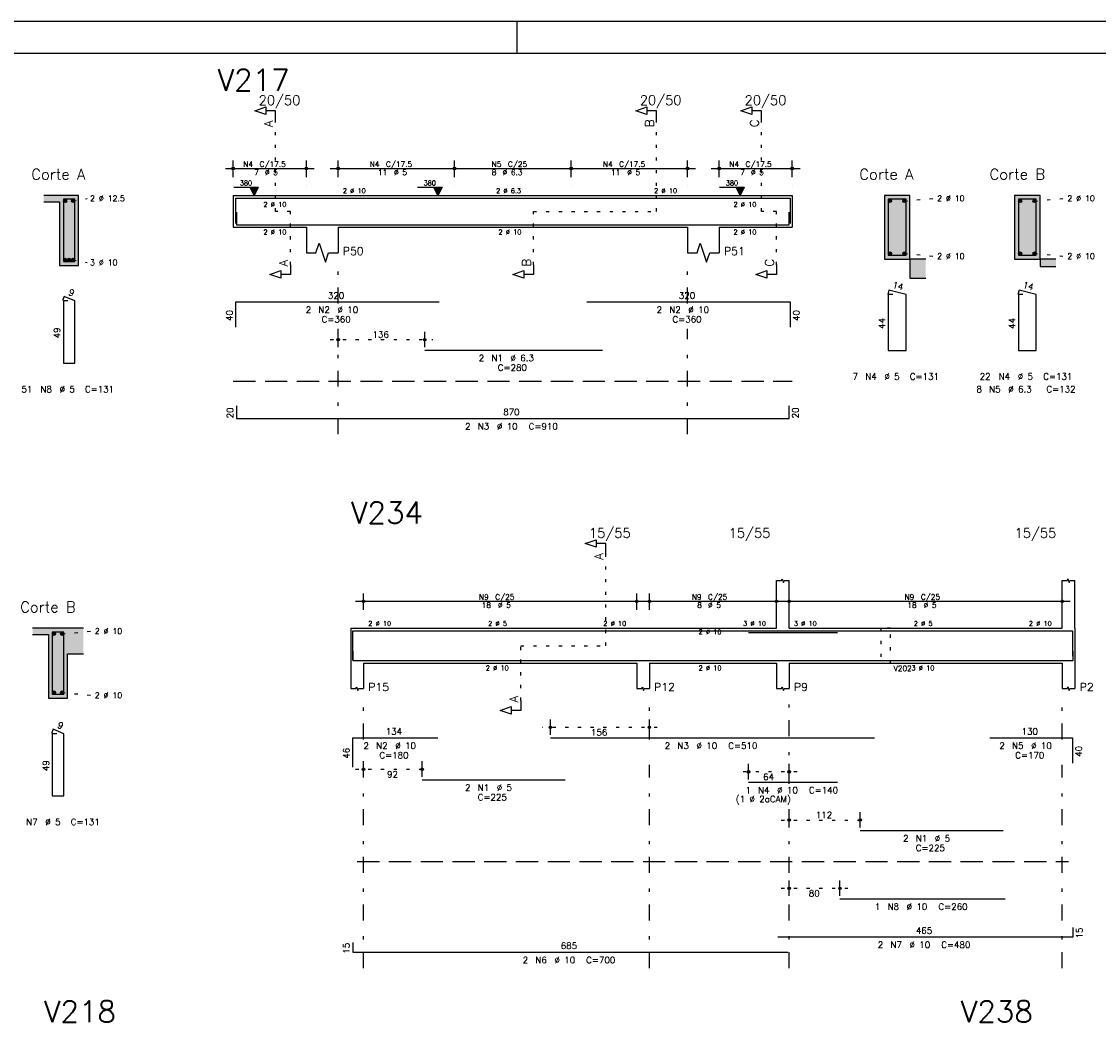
# Model space of a CAD drawing. Extents: x 0 to 84.1, y 0 to 59.4.
# Tile 5 of 7: x 31.5 to 65.4, y 27.8 to 59.4. Entities that reach past the tile are written whole.
import ezdxf

# ---------------------------------------------------------------- set-up
doc = ezdxf.new("R2010")
doc.units = 0
for name, pattern in [('ESTILO_TQS_0001', [1, 0.7, -0.3]), ('ESTILO_TQS_0002', [0.4, 0.1, -0.3]), ('ESTILO_TQS_0003', [1.5, 0.5, -0.4, 0.1, -0.5])]:
    doc.linetypes.add(name, pattern=pattern)
for name, color, linetype in [('1', 1, 'CONTINUOUS'), ('10', 10, 'CONTINUOUS'), ('2', 2, 'CONTINUOUS'), ('4', 4, 'CONTINUOUS'), ('6', 6, 'CONTINUOUS'), ('7', 7, 'CONTINUOUS')]:
    doc.layers.add(name, color=color, linetype=linetype)
doc.styles.get("Standard").update_dxf_attribs({"font": 'ROMANS.SHX'})

msp = doc.modelspace()

# ---------------------------------------------------------------- linework, layer by layer
at = {"layer": '1', "linetype": 'ESTILO_TQS_0002'}
for p, q in [((39.485, 53.42), (39.485, 56.29)), ((51.485, 53.42), (51.485, 56.29)), ((54.785, 53.42), (54.785, 56.29)), ((33.115, 53.745), (33.56, 53.83)), ((59.285, 53.745), (60.23, 53.83)), ((63.385, 53.745), (64.33, 53.83)), ((39.96, 53.42), (39.485, 53.42)), ((39.96, 51.735), (39.96, 53.42)), ((47.61, 51.735), (47.61, 53.42)), ((47.61, 53.42), (51.485, 53.42)), ((55.26, 53.42), (54.785, 53.42)), ((55.26, 51.735), (55.26, 53.42)), ((33.115, 51.895), (33.56, 51.81)), ((59.285, 52.095), (60.23, 52.01)), ((63.385, 52.095), (64.33, 52.01)), ((41.21, 49.38), (44.4376, 49.38)), ((49.885, 39.74), (49.885, 42.66)), ((32.765, 40.115), (33.71, 40.2)), ((47.21, 38.005), (47.21, 39.74)), ((47.21, 39.74), (49.885, 39.74)), ((32.765, 38.265), (33.71, 38.18)), ((51.51, 37.17), (47.893, 37.17)), ((42.01, 35.85), (44.355, 35.85)), ((55.91, 35.77), (54.13352, 35.77)), ((55.41, 34.25), (58.14758, 34.25)), ((55.41, 32.1), (57.51, 32.1))]:
    msp.add_line(p, q, dxfattribs=at)
at = {"layer": '1', "linetype": 'ESTILO_TQS_0001'}
for p, q in [((38.16, 48.075), (55.76, 48.075)), ((42.06, 32.945), (64.46, 32.945))]:
    msp.add_line(p, q, dxfattribs=at)
at = {"layer": '1', "linetype": 'ESTILO_TQS_0002'}
msp.add_lwpolyline([(58.55, 40.29), (58.55, 39.19), (58.85, 39.19), (58.85, 40.29), (58.55, 40.29)], dxfattribs=at)
at = {"layer": '1', "linetype": 'CONTINUOUS'}
for centre in [(32.865, 53.745), (33.115, 53.745), (58.835, 53.745), (59.285, 53.745), (62.935, 53.745), (63.385, 53.745), (32.865, 51.895), (32.99, 51.895), (33.115, 51.895), (58.835, 52.095), (59.285, 52.095), (62.935, 52.095), (63.385, 52.095), (32.515, 40.115), (32.765, 40.115), (32.515, 38.265), (32.765, 38.265)]:
    msp.add_circle(centre, 0.05, dxfattribs=at)
for points in [[(32.915, 53.745), (32.84, 53.788301), (32.818015, 53.762101)], [(32.915, 53.745), (32.818015, 53.762101), (32.818015, 53.727899)], [(32.915, 53.745), (32.818015, 53.727899), (32.84, 53.701699)], [(32.915, 53.745), (32.873682, 53.79424), (32.84, 53.788301)], [(32.915, 53.745), (32.84, 53.701699), (32.873682, 53.69576)], [(32.915, 53.745), (32.903302, 53.777139), (32.873682, 53.79424)], [(32.915, 53.745), (32.873682, 53.69576), (32.903302, 53.712861)], [(32.915, 53.745), (32.903302, 53.712861), (32.915, 53.745)], [(33.165, 53.745), (33.09, 53.788301), (33.068015, 53.762101)], [(33.165, 53.745), (33.068015, 53.762101), (33.068015, 53.727899)], [(33.165, 53.745), (33.068015, 53.727899), (33.09, 53.701699)], [(33.165, 53.745), (33.123682, 53.79424), (33.09, 53.788301)], [(33.165, 53.745), (33.09, 53.701699), (33.123682, 53.69576)], [(33.165, 53.745), (33.153302, 53.777139), (33.123682, 53.79424)], [(33.165, 53.745), (33.123682, 53.69576), (33.153302, 53.712861)], [(33.165, 53.745), (33.153302, 53.712861), (33.165, 53.745)], [(58.885, 53.745), (58.81, 53.788301), (58.788015, 53.762101)], [(58.885, 53.745), (58.788015, 53.762101), (58.788015, 53.727899)], [(58.885, 53.745), (58.788015, 53.727899), (58.81, 53.701699)], [(58.885, 53.745), (58.843682, 53.79424), (58.81, 53.788301)], [(58.885, 53.745), (58.81, 53.701699), (58.843682, 53.69576)], [(58.885, 53.745), (58.873302, 53.777139), (58.843682, 53.79424)], [(58.885, 53.745), (58.843682, 53.69576), (58.873302, 53.712861)], [(58.885, 53.745), (58.873302, 53.712861), (58.885, 53.745)], [(59.335, 53.745), (59.26, 53.788301), (59.238015, 53.762101)], [(59.335, 53.745), (59.238015, 53.762101), (59.238015, 53.727899)], [(59.335, 53.745), (59.238015, 53.727899), (59.26, 53.701699)], [(59.335, 53.745), (59.293682, 53.79424), (59.26, 53.788301)], [(59.335, 53.745), (59.26, 53.701699), (59.293682, 53.69576)], [(59.335, 53.745), (59.323302, 53.777139), (59.293682, 53.79424)], [(59.335, 53.745), (59.293682, 53.69576), (59.323302, 53.712861)], [(59.335, 53.745), (59.323302, 53.712861), (59.335, 53.745)], [(62.985, 53.745), (62.91, 53.788301), (62.888015, 53.762101)], [(62.985, 53.745), (62.888015, 53.762101), (62.888015, 53.727899)], [(62.985, 53.745), (62.888015, 53.727899), (62.91, 53.701699)], [(62.985, 53.745), (62.943682, 53.79424), (62.91, 53.788301)], [(62.985, 53.745), (62.91, 53.701699), (62.943682, 53.69576)], [(62.985, 53.745), (62.973302, 53.777139), (62.943682, 53.79424)], [(62.985, 53.745), (62.943682, 53.69576), (62.973302, 53.712861)], [(62.985, 53.745), (62.973302, 53.712861), (62.985, 53.745)], [(63.435, 53.745), (63.36, 53.788301), (63.338015, 53.762101)], [(63.435, 53.745), (63.338015, 53.762101), (63.338015, 53.727899)], [(63.435, 53.745), (63.338015, 53.727899), (63.36, 53.701699)], [(63.435, 53.745), (63.393682, 53.79424), (63.36, 53.788301)], [(63.435, 53.745), (63.36, 53.701699), (63.393682, 53.69576)], [(63.435, 53.745), (63.423302, 53.777139), (63.393682, 53.79424)], [(63.435, 53.745), (63.393682, 53.69576), (63.423302, 53.712861)], [(63.435, 53.745), (63.423302, 53.712861), (63.435, 53.745)], [(32.915, 51.895), (32.84, 51.938301), (32.818015, 51.912101)], [(32.915, 51.895), (32.818015, 51.912101), (32.818015, 51.877899)], [(32.915, 51.895), (32.818015, 51.877899), (32.84, 51.851699)], [(32.915, 51.895), (32.873682, 51.94424), (32.84, 51.938301)], [(32.915, 51.895), (32.84, 51.851699), (32.873682, 51.84576)], [(32.915, 51.895), (32.903302, 51.927139), (32.873682, 51.94424)], [(32.915, 51.895), (32.873682, 51.84576), (32.903302, 51.862861)], [(32.915, 51.895), (32.903302, 51.862861), (32.915, 51.895)], [(33.04, 51.895), (32.965, 51.938301), (32.943015, 51.912101)], [(33.04, 51.895), (32.943015, 51.912101), (32.943015, 51.877899)], [(33.04, 51.895), (32.943015, 51.877899), (32.965, 51.851699)], [(33.04, 51.895), (32.998682, 51.94424), (32.965, 51.938301)], [(33.04, 51.895), (32.965, 51.851699), (32.998682, 51.84576)], [(33.04, 51.895), (33.028302, 51.927139), (32.998682, 51.94424)], [(33.04, 51.895), (32.998682, 51.84576), (33.028302, 51.862861)], [(33.04, 51.895), (33.028302, 51.862861), (33.04, 51.895)], [(33.165, 51.895), (33.09, 51.938301), (33.068015, 51.912101)], [(33.165, 51.895), (33.068015, 51.912101), (33.068015, 51.877899)], [(33.165, 51.895), (33.068015, 51.877899), (33.09, 51.851699)], [(33.165, 51.895), (33.123682, 51.94424), (33.09, 51.938301)], [(33.165, 51.895), (33.09, 51.851699), (33.123682, 51.84576)], [(33.165, 51.895), (33.153302, 51.927139), (33.123682, 51.94424)], [(33.165, 51.895), (33.123682, 51.84576), (33.153302, 51.862861)], [(33.165, 51.895), (33.153302, 51.862861), (33.165, 51.895)], [(58.885, 52.095), (58.81, 52.138301), (58.788015, 52.112101)], [(58.885, 52.095), (58.788015, 52.112101), (58.788015, 52.077899)], [(58.885, 52.095), (58.788015, 52.077899), (58.81, 52.051699)], [(58.885, 52.095), (58.843682, 52.14424), (58.81, 52.138301)], [(58.885, 52.095), (58.81, 52.051699), (58.843682, 52.04576)], [(58.885, 52.095), (58.873302, 52.127139), (58.843682, 52.14424)], [(58.885, 52.095), (58.843682, 52.04576), (58.873302, 52.062861)], [(58.885, 52.095), (58.873302, 52.062861), (58.885, 52.095)], [(59.335, 52.095), (59.26, 52.138301), (59.238015, 52.112101)], [(59.335, 52.095), (59.238015, 52.112101), (59.238015, 52.077899)], [(59.335, 52.095), (59.238015, 52.077899), (59.26, 52.051699)], [(59.335, 52.095), (59.293682, 52.14424), (59.26, 52.138301)], [(59.335, 52.095), (59.26, 52.051699), (59.293682, 52.04576)], [(59.335, 52.095), (59.323302, 52.127139), (59.293682, 52.14424)], [(59.335, 52.095), (59.293682, 52.04576), (59.323302, 52.062861)], [(59.335, 52.095), (59.323302, 52.062861), (59.335, 52.095)], [(62.985, 52.095), (62.91, 52.138301), (62.888015, 52.112101)], [(62.985, 52.095), (62.888015, 52.112101), (62.888015, 52.077899)], [(62.985, 52.095), (62.888015, 52.077899), (62.91, 52.051699)], [(62.985, 52.095), (62.943682, 52.14424), (62.91, 52.138301)], [(62.985, 52.095), (62.91, 52.051699), (62.943682, 52.04576)], [(62.985, 52.095), (62.973302, 52.127139), (62.943682, 52.14424)], [(62.985, 52.095), (62.943682, 52.04576), (62.973302, 52.062861)], [(62.985, 52.095), (62.973302, 52.062861), (62.985, 52.095)], [(63.435, 52.095), (63.36, 52.138301), (63.338015, 52.112101)], [(63.435, 52.095), (63.338015, 52.112101), (63.338015, 52.077899)], [(63.435, 52.095), (63.338015, 52.077899), (63.36, 52.051699)], [(63.435, 52.095), (63.393682, 52.14424), (63.36, 52.138301)], [(63.435, 52.095), (63.36, 52.051699), (63.393682, 52.04576)], [(63.435, 52.095), (63.423302, 52.127139), (63.393682, 52.14424)], [(63.435, 52.095), (63.393682, 52.04576), (63.423302, 52.062861)], [(63.435, 52.095), (63.423302, 52.062861), (63.435, 52.095)], [(32.565, 40.115), (32.49, 40.158301), (32.468015, 40.132101)], [(32.565, 40.115), (32.468015, 40.132101), (32.468015, 40.097899)], [(32.565, 40.115), (32.468015, 40.097899), (32.49, 40.071699)], [(32.565, 40.115), (32.523682, 40.16424), (32.49, 40.158301)], [(32.565, 40.115), (32.49, 40.071699), (32.523682, 40.06576)], [(32.565, 40.115), (32.553302, 40.147139), (32.523682, 40.16424)], [(32.565, 40.115), (32.523682, 40.06576), (32.553302, 40.082861)], [(32.565, 40.115), (32.553302, 40.082861), (32.565, 40.115)], [(32.815, 40.115), (32.74, 40.158301), (32.718015, 40.132101)], [(32.815, 40.115), (32.718015, 40.132101), (32.718015, 40.097899)], [(32.815, 40.115), (32.718015, 40.097899), (32.74, 40.071699)], [(32.815, 40.115), (32.773682, 40.16424), (32.74, 40.158301)], [(32.815, 40.115), (32.74, 40.071699), (32.773682, 40.06576)], [(32.815, 40.115), (32.803302, 40.147139), (32.773682, 40.16424)], [(32.815, 40.115), (32.773682, 40.06576), (32.803302, 40.082861)], [(32.815, 40.115), (32.803302, 40.082861), (32.815, 40.115)], [(32.565, 38.265), (32.523682, 38.31424), (32.49, 38.308301)], [(32.565, 38.265), (32.553302, 38.297139), (32.523682, 38.31424)], [(32.815, 38.265), (32.773682, 38.31424), (32.74, 38.308301)], [(32.815, 38.265), (32.803302, 38.297139), (32.773682, 38.31424)], [(32.565, 38.265), (32.49, 38.308301), (32.468015, 38.282101)], [(32.565, 38.265), (32.468015, 38.282101), (32.468015, 38.247899)], [(32.565, 38.265), (32.468015, 38.247899), (32.49, 38.221699)], [(32.565, 38.265), (32.49, 38.221699), (32.523682, 38.21576)], [(32.565, 38.265), (32.523682, 38.21576), (32.553302, 38.232861)], [(32.565, 38.265), (32.553302, 38.232861), (32.565, 38.265)], [(32.815, 38.265), (32.74, 38.308301), (32.718015, 38.282101)], [(32.815, 38.265), (32.718015, 38.282101), (32.718015, 38.247899)], [(32.815, 38.265), (32.718015, 38.247899), (32.74, 38.221699)], [(32.815, 38.265), (32.74, 38.221699), (32.773682, 38.21576)], [(32.815, 38.265), (32.773682, 38.21576), (32.803302, 38.232861)], [(32.815, 38.265), (32.803302, 38.232861), (32.815, 38.265)]]:
    msp.add_solid(points, dxfattribs=at)
at = {"layer": '10', "linetype": 'CONTINUOUS'}
for points in [[(32.69, 53.72), (33.29, 53.92), (32.19, 53.92)], [(32.69, 53.72), (32.19, 53.92), (32.19, 53.72)], [(32.69, 53.72), (33.29, 51.72), (33.29, 53.92)], [(59.46, 51.92), (59.46, 53.92), (58.66, 53.92)], [(59.46, 51.92), (58.66, 53.92), (58.66, 51.92)], [(59.46, 51.92), (59.46, 51.92), (59.46, 53.92)], [(63.56, 51.92), (63.56, 53.92), (62.76, 53.92)], [(63.56, 51.92), (62.76, 53.92), (62.76, 51.92)], [(63.56, 51.92), (63.56, 51.92), (63.56, 53.92)], [(32.69, 53.72), (32.69, 51.72), (33.29, 51.72)], [(59.46, 51.92), (58.66, 51.92), (59.46, 51.92)], [(59.46, 51.92), (59.46, 51.32), (59.96, 51.32)], [(59.46, 51.92), (59.96, 51.32), (59.96, 51.92)], [(59.46, 51.92), (59.96, 51.92), (59.46, 51.92)], [(63.56, 51.92), (62.76, 51.92), (63.56, 51.92)], [(63.56, 51.92), (63.56, 51.68), (64.06, 51.68)], [(63.56, 51.92), (64.06, 51.68), (64.06, 51.92)], [(63.56, 51.92), (64.06, 51.92), (63.56, 51.92)], [(31.84, 40.29), (31.84, 40.09), (32.34, 40.09)], [(31.84, 40.29), (32.34, 40.09), (33.44, 40.29)], [(32.34, 40.09), (32.94, 39.49), (33.44, 40.29)], [(32.34, 38.09), (32.94, 38.09), (32.34, 40.09)], [(32.94, 38.09), (32.94, 39.49), (32.34, 40.09)], [(32.94, 39.49), (33.44, 39.49), (33.44, 40.29)]]:
    msp.add_solid(points, dxfattribs=at)
at = {"layer": '2', "linetype": 'CONTINUOUS'}
for p, q in [((84.100006, 59.400002), (0, 59.400002)), ((47.100006, 58.400002), (47.100006, 59.400002)), ((38.16, 54.5), (38.16, 55.02)), ((40.46, 54.5), (40.46, 55.02)), ((41.46, 54.5), (41.46, 55.02)), ((45.12, 54.5), (45.12, 55.02)), ((45.12, 54.5), (45.12, 55.02)), ((48.8, 54.5), (48.8, 55.02)), ((48.8, 54.5), (48.8, 55.02)), ((52.46, 54.5), (52.46, 55.02)), ((53.46, 54.5), (53.46, 55.02)), ((55.76, 54.5), (55.76, 55.02)), ((37.91, 54.77), (40.71, 54.77)), ((41.21, 54.77), (45.37, 54.77)), ((44.87, 54.77), (49.05, 54.77)), ((48.55, 54.77), (52.71, 54.77)), ((53.21, 54.77), (56.01, 54.77)), ((38.16, 54.25), (38.16, 54.25)), ((40.46, 54.25), (40.46, 54.25)), ((41.46, 54.25), (41.46, 54.25)), ((45.12, 54.25), (45.12, 54.25)), ((45.12, 54.25), (45.12, 54.25)), ((48.8, 54.25), (48.8, 54.25)), ((48.8, 54.25), (48.8, 54.25)), ((52.46, 54.25), (52.46, 54.25)), ((53.46, 54.25), (53.46, 54.25)), ((55.76, 54.25), (55.76, 54.25)), ((33.29, 53.92), (32.19, 53.92)), ((33.29, 51.72), (33.29, 53.92)), ((38.16, 53.92), (38.16, 52.92)), ((38.16, 53.92), (40.46, 53.92)), ((38.172143, 54.178), (38.946143, 54.178)), ((40.46, 53.92), (41.46, 53.92)), ((41.46, 53.92), (52.46, 53.92)), ((43.957857, 54.178), (44.731857, 54.178)), ((52.46, 53.92), (53.46, 53.92)), ((53.46, 53.92), (55.76, 53.92)), ((53.472143, 54.178), (54.246143, 54.178)), ((55.76, 53.92), (55.76, 52.92)), ((59.46, 53.92), (58.66, 53.92)), ((58.66, 53.92), (58.66, 51.92)), ((59.46, 51.92), (59.46, 53.92)), ((63.56, 53.92), (62.76, 53.92)), ((62.76, 53.92), (62.76, 51.92)), ((63.56, 51.92), (63.56, 53.92)), ((32.19, 53.72), (32.69, 53.72)), ((32.69, 53.72), (32.69, 51.72)), ((38.16, 52.92), (40.46, 52.92)), ((40.46, 52.92), (40.46, 52.12)), ((41.46, 52.92), (52.46, 52.92)), ((41.46, 52.92), (41.46, 52.12)), ((52.46, 52.92), (52.46, 52.12)), ((53.46, 52.92), (55.76, 52.92)), ((53.46, 52.92), (53.46, 52.12)), ((58.66, 51.92), (59.46, 51.92)), ((59.46, 51.92), (59.46, 51.32)), ((59.96, 51.92), (59.46, 51.92)), ((62.76, 51.92), (63.56, 51.92)), ((63.56, 51.92), (63.56, 51.68)), ((64.06, 51.92), (63.56, 51.92)), ((32.69, 51.72), (33.29, 51.72)), ((63.56, 51.68), (64.06, 51.68)), ((59.46, 51.32), (59.96, 51.32)), ((41.46, 49.14), (41.46, 49.63)), ((44.1876, 49.14), (44.1876, 49.63)), ((41.46, 49.04), (41.46, 49.04)), ((44.1876, 49.04), (44.1876, 49.04)), ((55.26, 40.29), (55.26, 41.79)), ((55.66, 40.29), (55.66, 41.79)), ((64.26, 40.29), (64.26, 41.79)), ((64.66, 40.29), (64.66, 41.79)), ((42.26, 40.87), (42.26, 41.39)), ((50.86, 40.87), (50.86, 41.39)), ((51.26, 40.87), (51.26, 41.39)), ((55.26, 40.87), (55.26, 41.39)), ((55.66, 40.87), (55.66, 41.39)), ((64.26, 40.87), (64.26, 41.39)), ((42.01, 41.14), (51.11, 41.14)), ((51.01, 41.14), (55.51, 41.14)), ((55.41, 41.14), (64.51, 41.14)), ((42.26, 40.62), (42.26, 40.62)), ((50.86, 40.62), (50.86, 40.62)), ((51.26, 40.62), (51.26, 40.62)), ((55.26, 40.62), (55.26, 40.62)), ((55.66, 40.62), (55.66, 40.62)), ((64.26, 40.62), (64.26, 40.62)), ((33.44, 40.29), (31.84, 40.29)), ((31.84, 40.09), (32.34, 40.09)), ((32.34, 40.09), (32.34, 38.09)), ((41.86, 40.29), (41.86, 39.19)), ((41.86, 40.29), (42.26, 40.29)), ((42.26, 40.29), (50.86, 40.29)), ((50.86, 40.29), (51.26, 40.29)), ((51.26, 40.29), (55.26, 40.29)), ((55.66, 40.29), (64.26, 40.29)), ((64.66, 40.29), (64.66, 39.19)), ((32.94, 38.09), (32.94, 39.49)), ((32.94, 39.49), (33.44, 39.49)), ((41.86, 39.19), (41.86, 38.39)), ((42.26, 39.19), (50.86, 39.19)), ((42.26, 39.19), (42.26, 38.39)), ((50.86, 39.19), (50.86, 38.39)), ((51.26, 39.19), (55.26, 39.19)), ((51.26, 39.19), (51.26, 38.39)), ((55.26, 39.19), (55.26, 38.39)), ((55.66, 39.19), (64.26, 39.19)), ((55.66, 39.19), (55.66, 38.39)), ((64.26, 39.19), (64.26, 38.39)), ((64.66, 39.19), (64.66, 38.39)), ((32.34, 38.09), (32.94, 38.09)), ((48.143, 36.93), (48.143, 37.42)), ((51.26, 36.93), (51.26, 37.42)), ((48.143, 36.83), (48.143, 36.83)), ((51.26, 36.83), (51.26, 36.83)), ((42.26, 35.61), (42.26, 36.1)), ((44.105, 35.61), (44.105, 36.1)), ((54.38352, 35.53), (54.38352, 36.02)), ((55.66, 35.53), (55.66, 36.02)), ((42.26, 35.51), (42.26, 35.51)), ((44.105, 35.51), (44.105, 35.51)), ((54.38352, 35.43), (54.38352, 35.43)), ((55.66, 35.43), (55.66, 35.43)), ((55.66, 34.01), (55.66, 34.5)), ((57.89758, 34.01), (57.89758, 34.5)), ((55.66, 33.91), (55.66, 33.91)), ((57.89758, 33.91), (57.89758, 33.91)), ((55.66, 31.86), (55.66, 32.35)), ((57.26, 31.86), (57.26, 32.35)), ((55.66, 31.76), (55.66, 31.76)), ((57.26, 31.76), (57.26, 31.76))]:
    msp.add_line(p, q, dxfattribs=at)
at = {"layer": '2', "linetype": 'ESTILO_TQS_0003'}
for p, q in [((41.46, 50.522), (41.46, 51.72)), ((52.46, 50.522), (52.46, 51.72)), ((41.46, 46.4), (41.46, 49.718)), ((52.46, 46.4), (52.46, 49.718)), ((42.26, 36.792), (42.26, 38.04)), ((51.26, 36.792), (51.26, 38.04)), ((55.66, 35.392), (55.66, 38.04)), ((64.26, 36.792), (64.26, 38.04)), ((42.26, 29.59), (42.26, 35.988)), ((51.26, 29.59), (51.26, 35.988)), ((64.26, 29.59), (64.26, 35.988)), ((55.66, 29.59), (55.66, 34.588))]:
    msp.add_line(p, q, dxfattribs=at)
at = {"layer": '2', "linetype": 'CONTINUOUS'}
for points in [[(83.100006, 1), (2.5, 1), (2.5, 58.400002), (83.100006, 58.400002), (83.100006, 1)], [(39.485, 56.29), (39.485, 56.59), (39.185, 56.59), (39.185, 56.47), (38.835, 56.59), (39.185, 56.71), (39.185, 56.59)], [(51.485, 56.29), (51.485, 56.59), (51.185, 56.59), (51.185, 56.47), (50.835, 56.59), (51.185, 56.71), (51.185, 56.59)], [(54.785, 56.29), (54.785, 56.59), (54.485, 56.59), (54.485, 56.47), (54.135, 56.59), (54.485, 56.71), (54.485, 56.59)], [(38.817143, 53.92), (38.688143, 54.178), (38.946143, 54.178), (38.817143, 53.92)], [(44.602857, 53.92), (44.473857, 54.178), (44.731857, 54.178), (44.602857, 53.92)], [(54.117143, 53.92), (53.988143, 54.178), (54.246143, 54.178), (54.117143, 53.92)], [(40.46, 52.12), (40.76, 52.12), (40.86, 52.42), (41.06, 51.82), (41.16, 52.12), (41.46, 52.12)], [(52.46, 52.12), (52.76, 52.12), (52.86, 52.42), (53.06, 51.82), (53.16, 52.12), (53.46, 52.12)], [(39.96, 51.735), (39.96, 51.435), (39.66, 51.435), (39.66, 51.315), (39.31, 51.435), (39.66, 51.555), (39.66, 51.435)], [(47.61, 51.735), (47.61, 51.435), (47.31, 51.435), (47.31, 51.315), (46.96, 51.435), (47.31, 51.555), (47.31, 51.435)], [(55.26, 51.735), (55.26, 51.435), (54.96, 51.435), (54.96, 51.315), (54.61, 51.435), (54.96, 51.555), (54.96, 51.435)], [(49.885, 42.66), (49.885, 42.96), (49.585, 42.96), (49.585, 42.84), (49.235, 42.96), (49.585, 43.08), (49.585, 42.96)], [(55.26, 41.79), (55.42, 41.79), (55.44, 41.85), (55.48, 41.73), (55.5, 41.79), (55.66, 41.79)], [(64.26, 41.79), (64.42, 41.79), (64.44, 41.85), (64.48, 41.73), (64.5, 41.79), (64.66, 41.79)], [(41.86, 38.39), (42.02, 38.39), (42.04, 38.45), (42.08, 38.33), (42.1, 38.39), (42.26, 38.39)], [(50.86, 38.39), (51.02, 38.39), (51.04, 38.45), (51.08, 38.33), (51.1, 38.39), (51.26, 38.39)], [(55.26, 38.39), (55.42, 38.39), (55.44, 38.45), (55.48, 38.33), (55.5, 38.39), (55.66, 38.39)], [(64.26, 38.39), (64.42, 38.39), (64.44, 38.45), (64.48, 38.33), (64.5, 38.39), (64.66, 38.39)], [(47.21, 38.005), (47.21, 37.705), (46.91, 37.705), (46.91, 37.585), (46.56, 37.705), (46.91, 37.825), (46.91, 37.705)]]:
    msp.add_lwpolyline(points, dxfattribs=at)
for centre, radius in [((38.16, 54.77), 0.041625), ((38.16, 54.77), 0.02075), ((40.46, 54.77), 0.041625), ((40.46, 54.77), 0.02075), ((41.46, 54.77), 0.041625), ((41.46, 54.77), 0.02075), ((45.12, 54.77), 0.041625), ((45.12, 54.77), 0.041625), ((45.12, 54.77), 0.02075), ((45.12, 54.77), 0.02075), ((48.8, 54.77), 0.041625), ((48.8, 54.77), 0.041625), ((48.8, 54.77), 0.02075), ((48.8, 54.77), 0.02075), ((52.46, 54.77), 0.041625), ((52.46, 54.77), 0.02075), ((53.46, 54.77), 0.041625), ((53.46, 54.77), 0.02075), ((55.76, 54.77), 0.041625), ((55.76, 54.77), 0.02075), ((41.46, 49.38), 0.04), ((41.46, 49.38), 0.02), ((44.1876, 49.38), 0.04), ((44.1876, 49.38), 0.02), ((42.26, 41.14), 0.041625), ((42.26, 41.14), 0.02075), ((50.86, 41.14), 0.041625), ((50.86, 41.14), 0.02075), ((51.26, 41.14), 0.041625), ((51.26, 41.14), 0.02075), ((55.26, 41.14), 0.041625), ((55.26, 41.14), 0.02075), ((55.66, 41.14), 0.041625), ((55.66, 41.14), 0.02075), ((64.26, 41.14), 0.041625), ((64.26, 41.14), 0.02075), ((48.143, 37.17), 0.04), ((48.143, 37.17), 0.02), ((51.26, 37.17), 0.04), ((51.26, 37.17), 0.02), ((42.26, 35.85), 0.04), ((42.26, 35.85), 0.02), ((44.105, 35.85), 0.04), ((44.105, 35.85), 0.02), ((54.38352, 35.77), 0.04), ((54.38352, 35.77), 0.02), ((55.66, 35.77), 0.04), ((55.66, 35.77), 0.02), ((55.66, 34.25), 0.04), ((55.66, 34.25), 0.02), ((57.89758, 34.25), 0.04), ((57.89758, 34.25), 0.02), ((55.66, 32.1), 0.04), ((55.66, 32.1), 0.02), ((57.26, 32.1), 0.04), ((57.26, 32.1), 0.02)]:
    msp.add_circle(centre, radius, dxfattribs=at)
for points in [[(38.817143, 53.92), (38.688143, 54.178), (38.946143, 54.178)], [(38.817143, 53.92), (38.946143, 54.178), (38.817143, 53.92)], [(44.602857, 53.92), (44.473857, 54.178), (44.731857, 54.178)], [(44.602857, 53.92), (44.731857, 54.178), (44.602857, 53.92)], [(54.117143, 53.92), (53.988143, 54.178), (54.246143, 54.178)], [(54.117143, 53.92), (54.246143, 54.178), (54.117143, 53.92)]]:
    msp.add_solid(points, dxfattribs=at)
at = {"layer": '4', "linetype": 'CONTINUOUS'}
for p, q in [((38.24, 53.04), (38.24, 53.84)), ((38.24, 53.84), (44.64, 53.84)), ((44.1876, 53.84), (49.7876, 53.84)), ((49.28756, 53.84), (55.68756, 53.84)), ((55.68756, 53.84), (55.68756, 53.04)), ((38.26, 53.4), (38.26, 53)), ((55.66, 53), (55.66, 53.4)), ((38.26, 53), (55.66, 53)), ((41.92, 39.29), (41.92, 40.21)), ((41.92, 40.21), (44.6, 40.21)), ((44.105, 40.21), (48.605, 40.21)), ((48.143, 40.21), (58.343, 40.21)), ((54.38352, 40.16), (57.18352, 40.16)), ((57.89758, 40.21), (62.39758, 40.21)), ((61.978, 40.21), (64.578, 40.21)), ((64.578, 40.21), (64.578, 39.41)), ((41.92, 39.57), (41.92, 39.27)), ((64.6, 39.27), (64.6, 39.57)), ((41.92, 39.27), (55.62, 39.27)), ((55.3, 39.27), (64.6, 39.27)), ((57.26, 39.27), (62.46, 39.27))]:
    msp.add_line(p, q, dxfattribs=at)
for points in [[(32.81, 53.8), (32.81, 51.84), (33.17, 51.84), (33.17, 53.8), (32.81, 53.8)], [(58.78, 53.8), (58.78, 52.04), (59.34, 52.04), (59.34, 53.8), (58.78, 53.8)], [(62.88, 53.8), (62.88, 52.04), (63.44, 52.04), (63.44, 53.8), (62.88, 53.8)], [(32.46, 40.17), (32.46, 38.21), (32.82, 38.21), (32.82, 40.17), (32.46, 40.17)]]:
    msp.add_lwpolyline(points, dxfattribs=at)
at = {"layer": '6', "linetype": 'CONTINUOUS'}
for p, q in [((58.797782, 50.94), (58.762782, 50.804446)), ((59.34, 50.8), (58.797782, 50.94)), ((62.897782, 50.94), (62.862782, 50.804446)), ((63.44, 50.8), (62.897782, 50.94)), ((32.838338, 50.74), (32.783893, 50.61102)), ((32.95, 50.6), (32.81, 50.6)), ((32.81, 50.6), (32.81, 48.64)), ((33.17, 50.6), (32.838338, 50.74)), ((33.17, 48.64), (33.17, 50.6)), ((38.24, 49.77), (38.24, 50.57)), ((38.24, 50.57), (44.64, 50.57)), ((49.28756, 50.57), (55.68756, 50.57)), ((55.68756, 50.57), (55.68756, 49.77)), ((58.92, 50.8), (58.78, 50.8)), ((58.78, 50.8), (58.78, 49.04)), ((59.34, 49.04), (59.34, 50.8)), ((63.02, 50.8), (62.88, 50.8)), ((62.88, 50.8), (62.88, 49.04)), ((63.44, 49.04), (63.44, 50.8)), ((44.1876, 49.05), (49.7876, 49.05)), ((58.78, 49.04), (59.34, 49.04)), ((62.88, 49.04), (63.44, 49.04)), ((32.81, 48.64), (33.17, 48.64)), ((38.26, 47.3), (38.26, 46.9)), ((55.66, 46.9), (55.66, 47.3)), ((38.26, 46.9), (55.66, 46.9)), ((32.488338, 37.11), (32.433893, 36.98102)), ((32.6, 36.97), (32.46, 36.97)), ((32.46, 36.97), (32.46, 35.01)), ((32.82, 36.97), (32.488338, 37.11)), ((32.82, 35.01), (32.82, 36.97)), ((41.92, 35.92), (41.92, 36.84)), ((41.92, 36.84), (44.6, 36.84)), ((48.143, 36.84), (58.343, 36.84)), ((61.978, 36.84), (64.578, 36.84)), ((64.578, 36.84), (64.578, 36.04)), ((44.105, 35.52), (48.605, 35.52)), ((54.38352, 35.44), (57.18352, 35.44)), ((32.46, 35.01), (32.82, 35.01)), ((57.89758, 33.92), (62.39758, 33.92)), ((57.26, 31.77), (62.46, 31.77)), ((64.6, 30.57), (64.6, 30.87)), ((55.3, 30.57), (64.6, 30.57)), ((41.92, 30.39), (41.92, 30.09)), ((41.92, 30.09), (55.62, 30.09))]:
    msp.add_line(p, q, dxfattribs=at)

# ---------------------------------------------------------------- texts
at = {"layer": '2', "linetype": 'CONTINUOUS'}
for s, height, p in [('20/50', 0.3, (38.96, 56.77)), ('20/50', 0.3, (50.96, 56.77)), ('20/50', 0.3, (54.26, 56.77)), ('N4', 0.17, (38.477, 54.821)), ('C/17.5', 0.17, (38.987, 54.821)), ('N4', 0.17, (42.457, 54.821)), ('C/17.5', 0.17, (42.967, 54.821)), ('N5', 0.17, (46.297, 54.821)), ('C/25', 0.17, (46.807, 54.821)), ('N4', 0.17, (49.797, 54.821)), ('C/17.5', 0.17, (50.307, 54.821)), ('N4', 0.17, (53.777, 54.821)), ('C/17.5', 0.17, (54.287, 54.821)), ('Corte A', 0.34, (31.8, 54.42)), ('7', 0.17, (38.817, 54.566)), ('%%c 5', 0.17, (39.157, 54.566)), ('11', 0.17, (42.712, 54.566)), ('%%c 5', 0.17, (43.222, 54.566)), ('8', 0.17, (46.297, 54.566)), ('%%c 6.3', 0.17, (46.637, 54.566)), ('11', 0.17, (50.052, 54.566)), ('%%c 5', 0.17, (50.562, 54.566)), ('7', 0.17, (54.117, 54.566)), ('%%c 5', 0.17, (54.457, 54.566)), ('Corte A', 0.34, (57.87, 54.42)), ('Corte B', 0.34, (61.97, 54.42)), ('380', 0.15, (38.367143, 54.238)), ('380', 0.15, (44.152857, 54.238)), ('380', 0.15, (53.667143, 54.238)), ('2 %%c 12.5', 0.18, (33.65, 53.74)), ('2 %%c 10', 0.15, (41.61, 53.995)), ('2 %%c 6.3', 0.15, (46.435, 53.995)), ('2 %%c 10', 0.15, (51.41, 53.995)), ('2 %%c 10', 0.18, (60.32, 53.74)), ('2 %%c 10', 0.18, (64.42, 53.74)), ('2 %%c 10', 0.15, (39.11, 53.565)), ('2 %%c 10', 0.15, (53.91, 53.565)), ('2 %%c 10', 0.15, (39.11, 52.695)), ('2 %%c 10', 0.15, (46.51, 52.695)), ('2 %%c 10', 0.15, (53.91, 52.695)), ('P50', 0.25, (41.61, 52.045)), ('P51', 0.25, (53.61, 52.045)), ('3 %%c 10', 0.18, (33.65, 51.72)), ('2 %%c 10', 0.18, (60.32, 51.92)), ('2 %%c 10', 0.18, (64.42, 51.92)), ('320', 0.2, (41.14, 50.67)), ('320', 0.2, (52.18756, 50.67)), ('2', 0.2, (40.44, 50.22)), ('N2', 0.2, (40.84, 50.22)), ('%%c 10', 0.2, (41.44, 50.22)), ('2', 0.2, (51.48756, 50.22)), ('N2', 0.2, (51.88756, 50.22)), ('%%c 10', 0.2, (52.48756, 50.22)), ('C=360', 0.2, (40.94, 49.92)), ('C=360', 0.2, (51.98756, 49.92)), ('136', 0.2, (42.5438, 49.44)), ('2', 0.2, (45.8876, 48.7)), ('N1', 0.2, (46.2876, 48.7)), ('%%c 6.3', 0.2, (46.8876, 48.7)), ('C=280', 0.2, (46.4876, 48.4)), ('7', 0.2, (57.66, 48.12)), ('N4', 0.2, (58.06, 48.12)), ('%%c 5', 0.2, (58.66, 48.12)), ('C=131', 0.2, (59.46, 48.12)), ('22', 0.2, (61.66, 48.12)), ('N4', 0.2, (62.26, 48.12)), ('%%c 5', 0.2, (62.86, 48.12)), ('C=131', 0.2, (63.66, 48.12)), ('51', 0.2, (31.49, 47.72)), ('N8', 0.2, (32.09, 47.72)), ('%%c 5', 0.2, (32.69, 47.72)), ('C=131', 0.2, (33.49, 47.72)), ('8', 0.2, (61.56, 47.72)), ('N5', 0.2, (61.96, 47.72)), ('%%c 6.3', 0.2, (62.56, 47.72)), ('C=132', 0.2, (63.76, 47.72)), ('870', 0.2, (46.66, 47)), ('2', 0.2, (45.46, 46.55)), ('N3', 0.2, (45.86, 46.55)), ('%%c 10', 0.2, (46.46, 46.55)), ('C=910', 0.2, (47.46, 46.55)), ('15/55', 0.3, (49.36, 43.14)), ('15/55', 0.3, (53.76, 43.14)), ('15/55', 0.3, (62.76, 43.14)), ('C/25', 0.17, (46.407, 41.191)), ('C/25', 0.17, (53.107, 41.191)), ('C/25', 0.17, (59.807, 41.191)), ('Corte B', 0.34, (31.45, 40.79)), ('N9', 0.17, (45.897, 41.191)), ('18', 0.17, (45.982, 40.936)), ('%%c 5', 0.17, (46.492, 40.936)), ('N9', 0.17, (52.597, 41.191)), ('8', 0.17, (52.767, 40.936)), ('%%c 5', 0.17, (53.107, 40.936)), ('N9', 0.17, (59.297, 41.191)), ('18', 0.17, (59.382, 40.936)), ('%%c 5', 0.17, (59.892, 40.936)), ('2 %%c 10', 0.15, (42.41, 40.365)), ('2 %%c 5', 0.15, (46.185, 40.365)), ('2 %%c 10', 0.15, (49.81, 40.365)), ('3 %%c 10', 0.15, (54.21, 40.365)), ('3 %%c 10', 0.15, (55.81, 40.365)), ('2 %%c 5', 0.15, (59.585, 40.365)), ('2 %%c 10', 0.15, (63.21, 40.365)), ('2 %%c 10', 0.18, (33.8, 40.11)), ('2 %%c 10', 0.15, (52.81, 40.1025)), ('2 %%c 10', 0.15, (46.11, 38.965)), ('2 %%c 10', 0.15, (52.81, 38.965)), ('V202', 0.17, (58.95, 38.94)), ('3 %%c 10', 0.15, (59.51, 38.965)), ('P15', 0.25, (42.41, 38.315)), ('P12', 0.25, (51.41, 38.315)), ('P9', 0.25, (55.81, 38.315)), ('P2', 0.25, (64.81, 38.315)), ('2 %%c 10', 0.18, (33.8, 38.09)), ('134', 0.2, (42.96, 36.94)), ('156', 0.2, (49.4215, 36.91)), ('130', 0.2, (62.978, 36.94)), ('2', 0.2, (42.26, 36.49)), ('N2', 0.2, (42.66, 36.49)), ('%%c 10', 0.2, (43.26, 36.49)), ('2', 0.2, (51.743, 36.49)), ('N3', 0.2, (52.143, 36.49)), ('%%c 10', 0.2, (52.743, 36.49)), ('C=510', 0.2, (53.743, 36.49)), ('2', 0.2, (62.278, 36.49)), ('N5', 0.2, (62.678, 36.49)), ('%%c 10', 0.2, (63.278, 36.49)), ('C=180', 0.2, (42.76, 36.19)), ('C=170', 0.2, (62.778, 36.19)), ('92', 0.2, (43.0025, 35.59)), ('64', 0.2, (54.84176, 35.51)), ('2', 0.2, (45.455, 35.17)), ('N1', 0.2, (45.855, 35.17)), ('%%c 5', 0.2, (46.455, 35.17)), ('1', 0.2, (54.28352, 35.09)), ('N4', 0.2, (54.68352, 35.09)), ('%%c 10', 0.2, (55.28352, 35.09)), ('C=140', 0.2, (56.28352, 35.09)), ('C=225', 0.2, (45.855, 34.87)), ('(1 %%c 2aCAM)', 0.2, (53.98352, 34.81)), ('N7', 0.2, (31.64, 34.09)), ('%%c 5', 0.2, (32.24, 34.09)), ('C=131', 0.2, (33.04, 34.09)), ('112', 0.2, (56.49879, 34.31)), ('2', 0.2, (59.24758, 33.57)), ('N1', 0.2, (59.64758, 33.57)), ('%%c 5', 0.2, (60.24758, 33.57)), ('C=225', 0.2, (59.64758, 33.27)), ('80', 0.2, (56.28, 31.84)), ('1', 0.2, (58.36, 31.42)), ('N8', 0.2, (58.76, 31.42)), ('%%c 10', 0.2, (59.36, 31.42)), ('C=260', 0.2, (60.36, 31.42)), ('465', 0.2, (59.65, 30.67)), ('685', 0.2, (48.47, 30.19)), ('2', 0.2, (58.45, 30.22)), ('N7', 0.2, (58.85, 30.22)), ('%%c 10', 0.2, (59.45, 30.22)), ('C=480', 0.2, (60.45, 30.22)), ('2', 0.2, (47.27, 29.74)), ('N6', 0.2, (47.67, 29.74)), ('%%c 10', 0.2, (48.27, 29.74)), ('C=700', 0.2, (49.27, 29.74))]:
    msp.add_text(s, height=height, dxfattribs=at).set_placement(p)
for s, height, rotation, p in [('A', 0.272, 90, (39.4034, 56.0724)), ('B', 0.272, 90, (51.4034, 56.0724)), ('C', 0.272, 90, (54.7034, 56.0724)), ('A', 0.272, 90, (39.8784, 51.6806)), ('B', 0.272, 90, (47.5284, 51.6806)), ('C', 0.272, 90, (55.1784, 51.6806)), ('9', 0.2, 337.11462, (32.950929, 50.801017)), ('14', 0.2, 345.522488, (58.900242, 51.016825)), ('14', 0.2, 345.522488, (63.000242, 51.016825)), ('40', 0.2, 90, (38.14, 49.97)), ('40', 0.2, 90, (55.98756, 49.97)), ('44', 0.2, 90, (58.68, 49.72)), ('44', 0.2, 90, (62.78, 49.72)), ('49', 0.2, 90, (32.71, 49.42)), ('20', 0.2, 90, (38.16, 46.9)), ('20', 0.2, 90, (55.96, 46.9)), ('A', 0.272, 90, (49.8034, 42.4424)), ('A', 0.272, 90, (47.1284, 37.9506)), ('9', 0.2, 337.11462, (32.600929, 37.171017)), ('46', 0.2, 90, (41.82, 36.18)), ('40', 0.2, 90, (64.878, 36.24)), ('49', 0.2, 90, (32.36, 35.79)), ('15', 0.2, 90, (64.9, 30.52)), ('15', 0.2, 90, (41.82, 30.04))]:
    msp.add_text(s, height=height, rotation=rotation, dxfattribs=at).set_placement(p)
at = {"layer": '7', "linetype": 'CONTINUOUS'}
for s, p in [('V217', (37.66, 57.22)), ('V234', (41.86, 43.59)), ('V218', (32.195, 27.88)), ('V238', (61.06, 27.88))]:
    msp.add_text(s, height=0.68, dxfattribs=at).set_placement(p)

doc.saveas('drawing.dxf')
